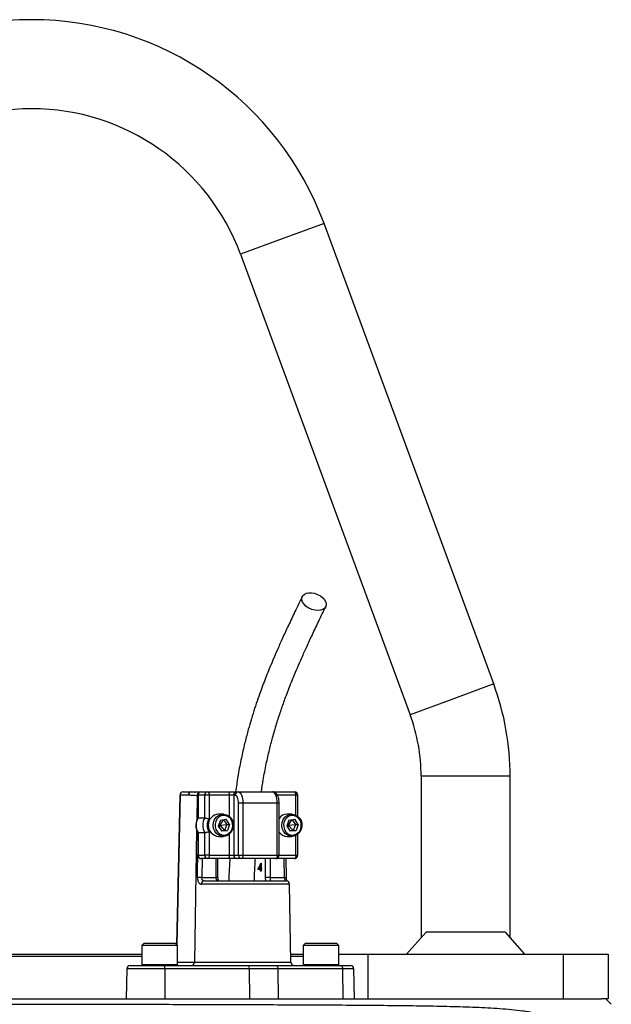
# Model space of a CAD drawing. Header units: millimetres. Extents: x 1330 to 2560, y 237 to 3790.
# Tile 8 of 8: x 1940 to 2206, y 3348 to 3790. Entities that reach past the tile are written whole.
import ezdxf

# ---------------------------------------------------------------- set-up
doc = ezdxf.new("R2010")
doc.units = ezdxf.units.MM

msp = doc.modelspace()

# ---------------------------------------------------------------- linework, layer by layer
at = {"color": 1, "linetype": 'Continuous', "lineweight": 25}
for p, q in [((2076.72, 3698.56), (2057.96, 3691.65)), ((2057.96, 3691.65), (2039.19, 3684.73)), ((2152.96, 3491.65), (2134.19, 3484.73)), ((2134.19, 3484.73), (2115.42, 3477.82)), ((2140.36, 3450.16), (2120.36, 3450.16)), ((2160.36, 3450.16), (2140.36, 3450.16)), ((2012.05, 3441.69), (2010.61, 3374.41)), ((2019.71, 3441.43), (2019.53, 3430.34)), ((2020.02, 3441.43), (2019.71, 3441.43)), ((2020.16, 3441.66), (2020.02, 3441.66)), ((2034.18, 3432.17), (2034.18, 3441.66)), ((2056.55, 3438.16), (2055.69, 3438.16)), ((2064.09, 3441.66), (2055.75, 3441.66)), ((2064.09, 3432.75), (2064.09, 3441.66)), ((2064.09, 3441.66), (2064.95, 3441.66)), ((2019.46, 3426.14), (2018.52, 3366.63)), ((2034.18, 3414.66), (2034.18, 3424.15)), ((2064.09, 3414.66), (2064.09, 3423.57)), ((2020.16, 3414.66), (2020.02, 3414.66)), ((2021.94, 3413.16), (2021.8, 3404.66)), ((2028.22, 3404.66), (2028.22, 3413.16)), ((2050.48, 3404.66), (2050.48, 3413.16)), ((2052.53, 3413.16), (2052.53, 3404.66)), ((2055.69, 3414.66), (2056.55, 3414.66)), ((2056.55, 3414.66), (2064.09, 3414.66)), ((2058.95, 3404.66), (2058.81, 3413.16)), ((2064.09, 3414.66), (2064.95, 3414.66)), ((2029.08, 3404.66), (2028.22, 3404.66)), ((2061.21, 3401.69), (2021.6, 3401.69)), ((2005.17, 3363.69), (1988.09, 3363.69)), ((1994.85, 3365.56), (1995.6, 3365.56)), ((1995.6, 3365.56), (2010.85, 3365.56)), ((2010.85, 3366.63), (2018.52, 3366.63)), ((2018.52, 3366.63), (2061.82, 3366.63)), ((2067.36, 3365.56), (2068.11, 3365.56)), ((2068.11, 3365.56), (2083.36, 3365.56)), ((2090.12, 3363.69), (2085.04, 3363.69))]:
    msp.add_line(p, q, dxfattribs=at)
at = {"color": 7, "linetype": 'Continuous', "lineweight": 25}
for p, q in [((2152.96, 3491.65), (2076.72, 3698.56)), ((2039.19, 3684.73), (2115.42, 3477.82)), ((2120.36, 3450.16), (2120.36, 3377.51)), ((2160.36, 3377.51), (2160.36, 3450.16)), ((2013.41, 3443.16), (2017.11, 3443.16)), ((2017.11, 3443.16), (2021.52, 3443.16)), ((2021.52, 3443.16), (2024.48, 3443.16)), ((2024.48, 3443.16), (2033.54, 3443.16)), ((2033.54, 3443.16), (2037.53, 3443.16)), ((2037.53, 3443.16), (2038.17, 3443.16)), ((2038.17, 3443.16), (2053.57, 3443.16)), ((2053.56, 3443.16), (2054.39, 3443.16)), ((2054.39, 3443.16), (2063.45, 3443.16)), ((2011.91, 3441.69), (2010.47, 3374.54)), ((2015.75, 3441.69), (2012.05, 3441.69)), ((2020.02, 3441.66), (2020.02, 3431.43)), ((2020.16, 3441.66), (2020.16, 3431.48)), ((2023.12, 3441.66), (2020.16, 3441.66)), ((2023.12, 3431.48), (2023.12, 3441.66)), ((2025.12, 3441.66), (2023.12, 3441.66)), ((2025.12, 3441.66), (2025.12, 3430.99)), ((2034.18, 3441.66), (2025.12, 3441.66)), ((2036.17, 3441.66), (2034.18, 3441.66)), ((2036.81, 3441.66), (2036.17, 3441.66)), ((2036.17, 3441.66), (2036.17, 3414.66)), ((2040.28, 3438.16), (2038.29, 3438.16)), ((2038.29, 3414.66), (2038.29, 3438.16)), ((2040.28, 3438.16), (2040.28, 3414.66)), ((2055.69, 3438.16), (2040.28, 3438.16)), ((2055.69, 3414.66), (2055.69, 3438.16)), ((2056.55, 3414.66), (2056.55, 3438.16)), ((2064.95, 3432.21), (2064.95, 3441.66)), ((2020.16, 3431.48), (2023.12, 3431.48)), ((2030.14, 3430.45), (2029.14, 3427.79)), ((2031.48, 3433.16), (2029.3, 3433.16)), ((2031.34, 3430.63), (2029.85, 3428.16)), ((2030.14, 3430.45), (2032.73, 3430.83)), ((2031.58, 3430.66), (2033.06, 3428.54)), ((2034.32, 3428.54), (2032.73, 3430.83)), ((2060.95, 3430.45), (2059.95, 3427.79)), ((2062.29, 3433.16), (2060.11, 3433.16)), ((2062.16, 3430.63), (2060.67, 3428.16)), ((2060.95, 3430.45), (2063.55, 3430.83)), ((2062.39, 3430.66), (2063.87, 3428.54)), ((2065.14, 3428.54), (2063.55, 3430.83)), ((2020.02, 3424.89), (2020.02, 3414.66)), ((2020.16, 3424.84), (2023.12, 3424.84)), ((2020.16, 3424.84), (2020.16, 3414.66)), ((2023.12, 3414.66), (2023.12, 3424.84)), ((2025.12, 3425.33), (2025.12, 3414.66)), ((2029.14, 3427.79), (2030.73, 3425.49)), ((2029.23, 3428.04), (2029.85, 3428.16)), ((2029.55, 3428.88), (2029.85, 3428.16)), ((2029.85, 3428.16), (2029.68, 3427)), ((2029.85, 3428.16), (2033.06, 3428.54)), ((2029.85, 3428.16), (2032.05, 3425.87)), ((2032.05, 3425.87), (2030.61, 3425.66)), ((2033.32, 3425.87), (2030.73, 3425.49)), ((2033.06, 3428.54), (2032.05, 3425.87)), ((2032.05, 3425.87), (2033.32, 3425.87)), ((2033.06, 3428.54), (2034.32, 3428.54)), ((2034.32, 3428.54), (2033.32, 3425.87)), ((2059.95, 3427.79), (2061.54, 3425.49)), ((2060.05, 3428.04), (2060.67, 3428.16)), ((2060.36, 3428.88), (2060.67, 3428.16)), ((2060.67, 3428.16), (2060.5, 3427)), ((2060.67, 3428.16), (2063.87, 3428.54)), ((2060.67, 3428.16), (2062.87, 3425.87)), ((2062.87, 3425.87), (2061.43, 3425.66)), ((2064.14, 3425.87), (2061.54, 3425.49)), ((2063.87, 3428.54), (2062.87, 3425.87)), ((2062.87, 3425.87), (2064.14, 3425.87)), ((2063.87, 3428.54), (2065.14, 3428.54)), ((2065.14, 3428.54), (2064.14, 3425.87)), ((2029.3, 3423.16), (2031.48, 3423.16)), ((2060.11, 3423.16), (2062.29, 3423.16)), ((2064.95, 3414.66), (2064.95, 3424.11)), ((2020.16, 3414.66), (2023.12, 3414.66)), ((2024.48, 3413.16), (2021.52, 3413.16)), ((2025.12, 3414.66), (2023.12, 3414.66)), ((2033.54, 3413.16), (2024.48, 3413.16)), ((2025.12, 3414.66), (2034.18, 3414.66)), ((2029.08, 3404.66), (2029.08, 3413.16)), ((2037.53, 3413.16), (2033.54, 3413.16)), ((2034.18, 3414.66), (2036.17, 3414.66)), ((2036.17, 3414.66), (2038.29, 3414.66)), ((2039.64, 3413.16), (2037.53, 3413.16)), ((2038.29, 3414.66), (2040.28, 3414.66)), ((2055.05, 3413.16), (2039.64, 3413.16)), ((2040.28, 3414.66), (2055.69, 3414.66)), ((2063.45, 3413.16), (2055.05, 3413.16)), ((2059.81, 3404.68), (2059.68, 3413.16)), ((2048.22, 3408.35), (2046.98, 3408.35)), ((2047.47, 3408.7), (2048.22, 3408.7)), ((2047.92, 3408.35), (2048.02, 3408.7)), ((2048.22, 3408.7), (2048.22, 3410.22)), ((2048.43, 3410.22), (2048.22, 3410.22)), ((2048.43, 3408.7), (2048.22, 3408.7)), ((2048.22, 3407.54), (2048.22, 3408.35)), ((2048.43, 3408.35), (2048.22, 3408.35)), ((2048.43, 3407.54), (2048.22, 3407.54)), ((2048.39, 3411.13), (2048.43, 3411.13)), ((2048.43, 3411.13), (2048.43, 3408.7)), ((2048.43, 3408.7), (2048.69, 3408.7)), ((2048.43, 3408.35), (2048.43, 3407.54)), ((2048.69, 3408.35), (2048.43, 3408.35)), ((2048.69, 3408.7), (2048.69, 3408.35)), ((2021.8, 3404.66), (2028.22, 3404.66)), ((2022.79, 3403.16), (2059.71, 3403.16)), ((2052.53, 3404.66), (2050.48, 3404.66)), ((2052.53, 3404.66), (2058.95, 3404.66)), ((2061.82, 3366.63), (2061.21, 3401.69)), ((2113.84, 3370.16), (2122.62, 3380.06)), ((2158.1, 3380.06), (2122.62, 3380.06)), ((2158.1, 3380.06), (2166.88, 3370.16)), ((1995.85, 3375.16), (1994.85, 3374.16)), ((1994.85, 3374.16), (1994.85, 3365.56)), ((1995.6, 3374.16), (1994.85, 3374.16)), ((2010.85, 3374.16), (1995.6, 3374.16)), ((1995.85, 3375.16), (1996.51, 3375.16)), ((1996.51, 3375.16), (2009.85, 3375.16)), ((2010.85, 3374.16), (2009.85, 3375.16)), ((2010.85, 3365.56), (2010.85, 3374.16)), ((2068.36, 3375.16), (2067.36, 3374.16)), ((2067.36, 3374.16), (2067.36, 3365.56)), ((2068.11, 3374.16), (2067.36, 3374.16)), ((2083.36, 3374.16), (2068.11, 3374.16)), ((2068.36, 3375.16), (2069.02, 3375.16)), ((2069.02, 3375.16), (2082.36, 3375.16)), ((2083.36, 3374.16), (2082.36, 3375.16)), ((2083.36, 3365.56), (2083.36, 3374.16)), ((1900.39, 3370.16), (1945.36, 3370.16)), ((1945.36, 3369.16), (1900.39, 3369.16)), ((1945.36, 3370.16), (1994.85, 3370.16)), ((1994.85, 3369.16), (1945.36, 3369.16)), ((2061.76, 3370.16), (2067.36, 3370.16)), ((2067.36, 3369.16), (2061.78, 3369.16)), ((2083.36, 3370.16), (2096.36, 3370.16)), ((2096.36, 3370.16), (2096.36, 3350.16)), ((2096.36, 3370.16), (2184.36, 3370.16)), ((2184.36, 3350.16), (2184.36, 3370.16)), ((2184.36, 3370.16), (2204.36, 3370.16)), ((2204.36, 3370.16), (2204.36, 3350.16)), ((1988.09, 3363.69), (1987.85, 3350.16)), ((1989.59, 3365.16), (2004.94, 3365.16)), ((2004.94, 3365.16), (2042.92, 3365.16)), ((2005.17, 3363.69), (2005.21, 3350.16)), ((2043.15, 3363.69), (2005.17, 3363.69)), ((2042.92, 3365.16), (2055.01, 3365.16)), ((2043.15, 3363.69), (2043.19, 3350.16)), ((2056, 3363.69), (2043.15, 3363.69)), ((2055.01, 3365.16), (2084.05, 3365.16)), ((2056, 3363.69), (2056.15, 3350.16)), ((2085.04, 3363.69), (2056, 3363.69)), ((2084.05, 3365.16), (2088.62, 3365.16)), ((2085.04, 3363.69), (2085.19, 3350.16)), ((2090.36, 3350.16), (2090.12, 3363.69)), ((1727.1, 3350.16), (2201.42, 3350.16)), ((2204.36, 3350.16), (2201.42, 3350.16)), ((2205.82, 3347.7), (2203.35, 3350.16))]:
    msp.add_line(p, q, dxfattribs=at)
at = {"color": 7, "linetype": 'Continuous', "lineweight": 25, "flags": 128}
for points in [[(2073.95, 3524.67), (2072.6, 3524.8), (2071.22, 3525.17), (2069.91, 3525.76), (2068.74, 3526.53), (2067.78, 3527.44), (2067.11, 3528.42), (2066.76, 3529.42), (2066.74, 3530.38), (2067.07, 3531.23), (2067.73, 3531.91), (2068.66, 3532.4), (2069.82, 3532.64), (2071.12, 3532.64), (2072.5, 3532.4), (2073.85, 3531.91), (2075.1, 3531.23), (2076.17, 3530.38), (2076.99, 3529.42), (2077.51, 3528.42), (2077.7, 3527.44), (2077.54, 3526.53), (2077.04, 3525.76), (2076.24, 3525.17), (2075.19, 3524.8), (2073.95, 3524.67)], [(2024.48, 3443.16), (2024.61, 3443.13), (2024.72, 3443.05), (2024.83, 3442.91), (2024.93, 3442.72), (2025.01, 3442.49), (2025.07, 3442.23), (2025.1, 3441.95), (2025.12, 3441.66)], [(2033.54, 3443.16), (2033.67, 3443.13), (2033.79, 3443.05), (2033.9, 3442.91), (2033.99, 3442.72), (2034.07, 3442.49), (2034.13, 3442.23), (2034.17, 3441.95), (2034.18, 3441.66)], [(2038.17, 3443.16), (2038.58, 3443.06), (2038.97, 3442.78), (2039.34, 3442.32), (2039.66, 3441.7), (2039.92, 3440.94), (2040.12, 3440.07), (2040.24, 3439.14), (2040.28, 3438.16)], [(2055.69, 3438.16), (2055.65, 3439.14), (2055.52, 3440.07), (2055.33, 3440.94), (2055.07, 3441.7), (2054.75, 3442.32), (2054.38, 3442.78), (2053.98, 3443.06), (2053.57, 3443.16)], [(2064.09, 3441.66), (2064.07, 3441.95), (2064.04, 3442.23), (2063.98, 3442.49), (2063.9, 3442.72), (2063.81, 3442.91), (2063.7, 3443.05), (2063.58, 3443.13), (2063.45, 3443.16)], [(2038.29, 3438.16), (2038.26, 3438.84), (2038.17, 3439.5), (2038.04, 3440.11), (2037.85, 3440.64), (2037.63, 3441.07), (2037.37, 3441.39), (2037.09, 3441.59), (2036.81, 3441.66)], [(2035.66, 3426.25), (2035.04, 3425.07), (2034.15, 3424.12), (2033.06, 3423.48), (2031.86, 3423.18), (2030.63, 3423.25), (2029.46, 3423.68), (2028.44, 3424.45), (2027.64, 3425.49), (2027.13, 3426.73), (2026.95, 3428.08), (2027.09, 3429.43), (2027.57, 3430.69), (2028.33, 3431.76), (2029.32, 3432.56), (2030.48, 3433.04), (2031.71, 3433.15), (2032.92, 3432.9), (2034.03, 3432.29), (2034.94, 3431.38), (2035.6, 3430.23), (2035.95, 3428.92), (2035.98, 3427.56), (2035.66, 3426.25)], [(2035.41, 3426.48), (2035.69, 3427.69), (2035.65, 3428.94), (2035.3, 3430.13), (2034.65, 3431.16), (2033.77, 3431.94), (2032.72, 3432.42), (2031.59, 3432.56), (2030.47, 3432.34), (2029.46, 3431.78), (2028.63, 3430.92), (2028.05, 3429.85), (2027.76, 3428.63), (2027.8, 3427.38), (2028.16, 3426.19), (2028.81, 3425.16), (2029.69, 3424.38), (2030.74, 3423.9), (2031.87, 3423.76), (2032.99, 3423.99), (2034, 3424.55), (2034.83, 3425.4), (2035.41, 3426.48)], [(2066.48, 3426.25), (2065.85, 3425.07), (2064.97, 3424.12), (2063.88, 3423.48), (2062.68, 3423.18), (2061.44, 3423.25), (2060.27, 3423.68), (2059.25, 3424.45), (2058.46, 3425.49), (2057.95, 3426.73), (2057.76, 3428.08), (2057.91, 3429.43), (2058.38, 3430.69), (2059.14, 3431.76), (2060.14, 3432.56), (2061.29, 3433.04), (2062.52, 3433.15), (2063.74, 3432.9), (2064.84, 3432.29), (2065.76, 3431.38), (2066.42, 3430.23), (2066.77, 3428.92), (2066.79, 3427.56), (2066.48, 3426.25)], [(2066.23, 3426.48), (2066.51, 3427.69), (2066.47, 3428.94), (2066.11, 3430.13), (2065.46, 3431.16), (2064.58, 3431.94), (2063.53, 3432.42), (2062.4, 3432.56), (2061.29, 3432.34), (2060.27, 3431.78), (2059.44, 3430.92), (2058.86, 3429.85), (2058.58, 3428.63), (2058.62, 3427.38), (2058.98, 3426.19), (2059.62, 3425.16), (2060.51, 3424.38), (2061.56, 3423.9), (2062.68, 3423.76), (2063.8, 3423.99), (2064.82, 3424.55), (2065.65, 3425.4), (2066.23, 3426.48)], [(2025.12, 3414.66), (2025.1, 3414.37), (2025.07, 3414.09), (2025.01, 3413.83), (2024.93, 3413.6), (2024.83, 3413.41), (2024.72, 3413.27), (2024.61, 3413.19), (2024.48, 3413.16)], [(2034.18, 3414.66), (2034.17, 3414.37), (2034.13, 3414.09), (2034.07, 3413.83), (2033.99, 3413.6), (2033.9, 3413.41), (2033.79, 3413.27), (2033.67, 3413.19), (2033.54, 3413.16)], [(2040.28, 3414.66), (2040.27, 3414.37), (2040.23, 3414.09), (2040.17, 3413.83), (2040.09, 3413.6), (2040, 3413.41), (2039.89, 3413.27), (2039.77, 3413.19), (2039.64, 3413.16)], [(2055.69, 3414.66), (2055.67, 3414.37), (2055.64, 3414.09), (2055.58, 3413.83), (2055.5, 3413.6), (2055.4, 3413.41), (2055.29, 3413.27), (2055.18, 3413.19), (2055.05, 3413.16)], [(2064.09, 3414.66), (2064.07, 3414.37), (2064.04, 3414.09), (2063.98, 3413.83), (2063.9, 3413.6), (2063.81, 3413.41), (2063.7, 3413.27), (2063.58, 3413.19), (2063.45, 3413.16)], [(2055.01, 3365.16), (2055.2, 3365.13), (2055.39, 3365.05), (2055.55, 3364.91), (2055.7, 3364.73), (2055.83, 3364.51), (2055.92, 3364.25), (2055.98, 3363.98), (2056, 3363.69)], [(2084.05, 3365.16), (2084.24, 3365.13), (2084.43, 3365.05), (2084.6, 3364.91), (2084.74, 3364.73), (2084.87, 3364.51), (2084.96, 3364.25), (2085.02, 3363.98), (2085.04, 3363.69)]]:
    msp.add_lwpolyline(points, dxfattribs=at)
at = {"color": 1, "linetype": 'Continuous', "lineweight": 25, "flags": 128}
msp.add_lwpolyline([(2019.86, 3404.69), (2019.91, 3407.69), (2020.02, 3415.07)], dxfattribs=at)
at = {"color": 7, "linetype": 'Continuous', "lineweight": 25}
for centre, radius, start, end in [((1945.36, 3650.16), 140, 20.2253, 159.7747), ((1945.36, 3650.16), 100, 20.2253, 159.7747), ((2040.36, 3450.16), 120, 0, 20.2253), ((2040.36, 3450.16), 80, 0, 20.2253), ((2013.41, 3441.66), 1.5, 90, 178.7751), ((2013.48, 3441.73), 1.43, 92.8887, 181.7427), ((2017.18, 3441.73), 1.43, 92.8887, 181.7427), ((2021.52, 3441.66), 1.5, 90, 180), ((2021.6, 3441.73), 1.43, 92.9521, 182.6753), ((2024.56, 3441.73), 1.43, 92.9521, 182.6753), ((2037.61, 3441.73), 1.43, 92.9521, 182.6753), ((2038.24, 3441.73), 1.43, 92.9521, 182.6753), ((2063.45, 3441.66), 1.5, 0, 90), ((2025.76, 3428.16), 6.51, 149.3576, 210.6424), ((2028.72, 3428.16), 6.51, 149.3576, 210.6424), ((2029.06, 3428.16), 4.85, 144.3501, 215.6499), ((2029.69, 3428.16), 5.02, 94.4413, 265.5587), ((2060.19, 3428.75), 4.41, 90.9224, 145.464), ((2060.18, 3427.56), 4.4, 214.4651, 269.1486), ((2021.52, 3414.66), 1.5, 180, 270), ((2021.6, 3414.59), 1.43, 177.3247, 267.0479), ((2024.56, 3414.59), 1.43, 177.3247, 267.0479), ((2037.61, 3414.59), 1.43, 177.3247, 267.0479), ((2039.72, 3414.59), 1.43, 177.3247, 267.0479), ((2055.05, 3414.66), 1.5, 270, 0), ((2063.45, 3414.66), 1.5, 270, 0), ((2018.87, 3259.37), 145.32, 88.8451, 89.6113), ((2022.96, 3401.81), 1.37, 97.2473, 185.0114), ((2059.71, 3401.66), 1.5, 1, 90), ((1989.59, 3363.66), 1.5, 90, 179), ((1995.25, 3365.56), 0.4, 180, 270), ((2002.66, 3364.04), 2.53, 351.9567, 26.2077), ((2010.45, 3365.56), 0.4, 270, 0), ((2017.09, 3366.59), 1.43, 272.8887, 1.7427), ((2040.64, 3364.04), 2.53, 351.9567, 26.2077), ((2063.32, 3366.66), 1.5, 181, 270), ((2067.76, 3365.56), 0.4, 180, 270), ((2082.96, 3365.56), 0.4, 270, 0), ((2088.62, 3363.66), 1.5, 1, 90)]:
    msp.add_arc(centre, radius, start, end, dxfattribs=at)
at = {"color": 1, "linetype": 'Continuous', "lineweight": 25}
for centre, radius, start, end in [((2021.2, 3441.44), 1.5, 117.3848, 180.6247), ((2054.27, 3442.59), 0.58, 14.8515, 77.9327), ((2012.07, 3443.94), 2.25, 265.8098, 269.3878), ((2058.93, 3421.05), 16.39, 270.052, 273.0796)]:
    msp.add_arc(centre, radius, start, end, dxfattribs=at)
at = {"color": 7, "linetype": 'Continuous', "lineweight": 25}
for centre, major_axis, ratio, start_param, end_param in [((2039.11, 3415.45), (7.5, 16.98), 0.551639, 4.532611, 4.701369), ((2039.11, 3414.92), (7.5, 16.99), 0.551424, 4.587895, 4.679441)]:
    msp.add_ellipse(centre, major_axis=major_axis, ratio=ratio, start_param=start_param, end_param=end_param, dxfattribs=at)
for points, knots in [([(2066.94, 3530.98), (2065.85, 3528.71), (2063.76, 3524.38), (2060.81, 3518.15), (2058.17, 3512.45), (2055.86, 3507.28), (2053.87, 3502.69), (2052.2, 3498.68), (2050.75, 3495.08), (2049.42, 3491.63), (2048.05, 3487.93), (2046.63, 3483.9), (2045.17, 3479.49), (2043.73, 3474.82), (2042.28, 3469.7), (2040.8, 3463.93), (2039.33, 3457.32), (2037.99, 3450.34), (2037.31, 3445.45), (2037, 3443.16)], [0, 0, 0, 0, 0.090226, 0.172297, 0.24625, 0.312101, 0.369843, 0.418614, 0.459916, 0.500053, 0.541062, 0.588734, 0.637577, 0.687635, 0.740223, 0.799189, 0.864687, 0.936625, 1, 1, 1, 1]), ([(2048.61, 3443.15), (2048.86, 3444.97), (2049.47, 3449.26), (2050.7, 3455.55), (2052.12, 3461.84), (2053.68, 3467.84), (2055.37, 3473.66), (2057.23, 3479.42), (2058.93, 3484.24), (2060.42, 3488.24), (2061.74, 3491.62), (2063.18, 3495.17), (2064.85, 3499.14), (2066.8, 3503.63), (2069.05, 3508.61), (2071.58, 3514.08), (2074.43, 3520.05), (2076.42, 3524.2), (2077.47, 3526.37)], [0, 0, 0, 0, 0.052448, 0.124416, 0.189845, 0.248725, 0.318227, 0.384509, 0.448778, 0.490857, 0.532045, 0.575336, 0.626665, 0.686207, 0.7527, 0.827163, 0.909604, 1, 1, 1, 1]), ([(2017.11, 3443.16), (2017.6, 3443.14), (2018.16, 3443.11), (2018.68, 3443.07), (2018.75, 3443.06)], [0, 0, 0, 0, 0.865545, 1, 1, 1, 1]), ([(2020.76, 3442.93), (2020.4, 3442.95), (2019.77, 3443), (2019.01, 3443.09), (2018.68, 3443.12)], [0, 0, 0, 0, 0.579011, 1, 1, 1, 1]), ([(2056.55, 3438.16), (2056.55, 3438.38), (2056.54, 3439), (2056.4, 3440.02), (2056.07, 3441.14), (2055.6, 3442.04), (2054.99, 3442.69), (2054.3, 3443.09), (2053.81, 3443.14), (2053.57, 3443.16)], [0, 0, 0, 0, 0.088651, 0.257335, 0.430857, 0.616232, 0.757672, 0.88692, 1, 1, 1, 1]), ([(2019.71, 3441.43), (2019.38, 3441.43), (2019.05, 3441.44), (2018.39, 3441.48), (2018.06, 3441.51), (2017.07, 3441.61), (2016.41, 3441.69), (2015.75, 3441.69)], [0, 0, 0, 0, 0.25, 0.25, 0.5, 0.5, 1, 1, 1, 1]), ([(2020.04, 3431.44), (2019.99, 3431.38), (2019.7, 3430.93), (2019.34, 3430), (2019.08, 3428.64), (2019.14, 3427.25), (2019.44, 3425.96), (2019.85, 3425.22), (2020.04, 3424.88)], [0, 0, 0, 0, 0.035333, 0.2329, 0.431487, 0.631089, 0.83139, 1, 1, 1, 1]), ([(2020.16, 3431.48), (2020.1, 3431.48), (2020.02, 3431.47), (2020.03, 3431.45), (2020.04, 3431.44)], [0, 0, 0, 0, 0.874771, 1, 1, 1, 1]), ([(2023.12, 3431.48), (2023.17, 3431.48), (2023.22, 3431.47), (2023.34, 3431.46), (2023.4, 3431.45), (2023.63, 3431.42), (2023.8, 3431.38), (2024.17, 3431.29), (2024.37, 3431.24), (2024.75, 3431.12), (2024.94, 3431.06), (2025.12, 3430.99)], [0, 0, 0, 0, 0.125, 0.125, 0.25, 0.25, 0.5, 0.5, 0.75, 0.75, 1, 1, 1, 1]), ([(2020.16, 3424.84), (2020.1, 3424.85), (2020.02, 3424.85), (2020.03, 3424.87), (2020.04, 3424.88)], [0, 0, 0, 0, 0.873602, 1, 1, 1, 1]), ([(2023.12, 3424.84), (2023.17, 3424.84), (2023.22, 3424.85), (2023.34, 3424.86), (2023.4, 3424.87), (2023.63, 3424.9), (2023.8, 3424.94), (2024.17, 3425.03), (2024.37, 3425.08), (2024.75, 3425.2), (2024.94, 3425.27), (2025.12, 3425.33)], [0, 0, 0, 0, 0.125, 0.125, 0.25, 0.25, 0.5, 0.5, 0.75, 0.75, 1, 1, 1, 1]), ([(2034.38, 3413.25), (2034.25, 3410.85), (2034.06, 3407.49), (2033.94, 3404.12), (2033.9, 3403.16)], [0, 0, 0, 0, 0.7151197, 1, 1, 1, 1]), ([(2045.41, 3403.16), (2045.44, 3404.08), (2045.57, 3407.42), (2045.75, 3410.75), (2045.89, 3413.16)], [0, 0, 0, 0, 0.275869, 1, 1, 1, 1]), ([(2019.86, 3404.69), (2019.85, 3404.48), (2019.86, 3404.28), (2019.9, 3403.87), (2019.93, 3403.68), (2020.01, 3403.31), (2020.06, 3403.13), (2020.18, 3402.8), (2020.25, 3402.65), (2020.41, 3402.38), (2020.5, 3402.26), (2020.69, 3402.05), (2020.79, 3401.97), (2021, 3401.83), (2021.12, 3401.77), (2021.35, 3401.7), (2021.48, 3401.69), (2021.6, 3401.69)], [0, 0, 0, 0, 0.125, 0.125, 0.25, 0.25, 0.375, 0.375, 0.5, 0.5, 0.625, 0.625, 0.75, 0.75, 0.875, 0.875, 1, 1, 1, 1]), ([(2022.79, 3403.16), (2022.64, 3403.16), (2022.49, 3403.19), (2022.3, 3403.3), (2022.24, 3403.34), (2022.13, 3403.45), (2022.08, 3403.51), (2021.95, 3403.72), (2021.89, 3403.89), (2021.81, 3404.26), (2021.8, 3404.46), (2021.8, 3404.66)], [0, 0, 0, 0, 0.25, 0.25, 0.375, 0.375, 0.5, 0.5, 0.75, 0.75, 1, 1, 1, 1]), ([(2029.47, 3403.16), (2029.29, 3403.16), (2029.12, 3403.19), (2028.88, 3403.29), (2028.81, 3403.33), (2028.67, 3403.43), (2028.61, 3403.49), (2028.49, 3403.63), (2028.45, 3403.7), (2028.36, 3403.87), (2028.33, 3403.96), (2028.24, 3404.24), (2028.22, 3404.45), (2028.22, 3404.66)], [0, 0, 0, 0, 0.25, 0.25, 0.375, 0.375, 0.5, 0.5, 0.625, 0.625, 0.75, 0.75, 1, 1, 1, 1]), ([(2029.48, 3403.16), (2029.47, 3403.16), (2029.47, 3403.16), (2029.47, 3403.15), (2029.34, 3403.32), (2029.21, 3403.65), (2029.1, 3404.11), (2029.09, 3404.47), (2029.08, 3404.66)], [0, 0, 0, 0, 0.2070917, 0.4031716, 0.5418742, 0.6808904, 0.8327511, 1, 1, 1, 1]), ([(2052.53, 3404.66), (2052.53, 3404.56), (2052.54, 3404.45), (2052.55, 3404.25), (2052.55, 3404.15), (2052.57, 3403.96), (2052.58, 3403.87), (2052.59, 3403.7), (2052.6, 3403.63), (2052.62, 3403.42), (2052.63, 3403.32), (2052.61, 3403.19), (2052.58, 3403.16), (2052.54, 3403.16)], [0, 0, 0, 0, 0.125, 0.125, 0.25, 0.25, 0.375, 0.375, 0.5, 0.5, 0.75, 0.75, 1, 1, 1, 1]), ([(2058.95, 3404.66), (2058.95, 3404.56), (2058.96, 3404.46), (2058.98, 3404.26), (2058.99, 3404.17), (2059.01, 3403.98), (2059.03, 3403.89), (2059.06, 3403.73), (2059.08, 3403.65), (2059.13, 3403.45), (2059.16, 3403.34), (2059.21, 3403.2), (2059.23, 3403.16), (2059.23, 3403.16)], [0, 0, 0, 0, 0.125, 0.125, 0.25, 0.25, 0.375, 0.375, 0.5, 0.5, 0.75, 0.75, 1, 1, 1, 1]), ([(2060.04, 3403.1), (2060.01, 3403.2), (2059.94, 3403.46), (2059.84, 3404.02), (2059.83, 3404.47), (2059.82, 3404.69)], [0, 0, 0, 0, 0.254136, 0.644592, 1, 1, 1, 1]), ([(1725.44, 3348.12), (1728.71, 3348.11), (1732.1, 3348.11), (1739.12, 3348.1), (1742.76, 3348.1), (1754.04, 3348.09), (1762.04, 3348.08), (1774.77, 3348.06), (1779.14, 3348.06), (1784.75, 3348.05), (1785.88, 3348.05), (1788.16, 3348.05), (1789.31, 3348.05), (1792.76, 3348.04), (1795.08, 3348.04), (1806.79, 3348.02), (1816.45, 3348.01), (1836.37, 3347.99), (1846.62, 3347.97), (1859.82, 3347.96), (1862.48, 3347.95), (1867.83, 3347.94), (1870.53, 3347.94), (1878.63, 3347.93), (1884.05, 3347.92), (1900.36, 3347.9), (1911.32, 3347.88), (1933.36, 3347.84), (1944.46, 3347.82), (1957.03, 3347.8), (1958.43, 3347.8), (1961.22, 3347.79), (1962.61, 3347.79), (1966.78, 3347.78), (1969.55, 3347.77), (1977.83, 3347.76), (1983.31, 3347.75), (1999.63, 3347.71), (2010.35, 3347.68), (2026.2, 3347.64), (2031.45, 3347.62), (2039.25, 3347.6), (2041.85, 3347.59), (2047.01, 3347.57), (2049.57, 3347.56), (2062.24, 3347.51), (2072.01, 3347.47), (2090.81, 3347.36), (2099.86, 3347.29), (2110.71, 3347.18), (2112.86, 3347.15), (2117.11, 3347.1), (2119.21, 3347.07), (2125.45, 3346.97), (2129.49, 3346.89), (2135.38, 3346.74), (2137.31, 3346.69), (2141.13, 3346.56), (2143.01, 3346.49), (2148.59, 3346.26), (2152.2, 3346.07), (2157.48, 3345.7), (2159.21, 3345.56), (2162.66, 3345.23), (2164.37, 3345.04), (2166.92, 3344.69), (2167.78, 3344.57), (2169.49, 3344.28), (2170.35, 3344.12), (2172.08, 3343.76), (2172.95, 3343.55), (2174.73, 3343.07), (2175.64, 3342.79), (2176.58, 3342.45)], [0, 0, 0, 0, 0.03125, 0.03125, 0.0625, 0.0625, 0.125, 0.125, 0.15625, 0.15625, 0.164062, 0.164062, 0.171875, 0.171875, 0.1875, 0.1875, 0.25, 0.25, 0.3125, 0.3125, 0.328125, 0.328125, 0.34375, 0.34375, 0.375, 0.375, 0.4375, 0.4375, 0.5, 0.5, 0.507813, 0.507813, 0.515625, 0.515625, 0.53125, 0.53125, 0.5625, 0.5625, 0.625, 0.625, 0.65625, 0.65625, 0.671875, 0.671875, 0.6875, 0.6875, 0.75, 0.75, 0.8125, 0.8125, 0.828125, 0.828125, 0.84375, 0.84375, 0.875, 0.875, 0.890625, 0.890625, 0.90625, 0.90625, 0.9375, 0.9375, 0.953125, 0.953125, 0.96875, 0.96875, 0.976562, 0.976562, 0.984375, 0.984375, 0.992187, 0.992187, 1, 1, 1, 1])]:
    msp.add_open_spline(points, degree=3, knots=knots, dxfattribs=at)
at = {"color": 1, "linetype": 'Continuous', "lineweight": 25}
msp.add_open_spline([(2050.6, 3403.16), (2050.57, 3403.33), (2050.5, 3403.79), (2050.49, 3404.32), (2050.48, 3404.66)], degree=3, knots=[0, 0, 0, 0, 0.365246, 1, 1, 1, 1], dxfattribs=at)

doc.saveas('drawing.dxf')
